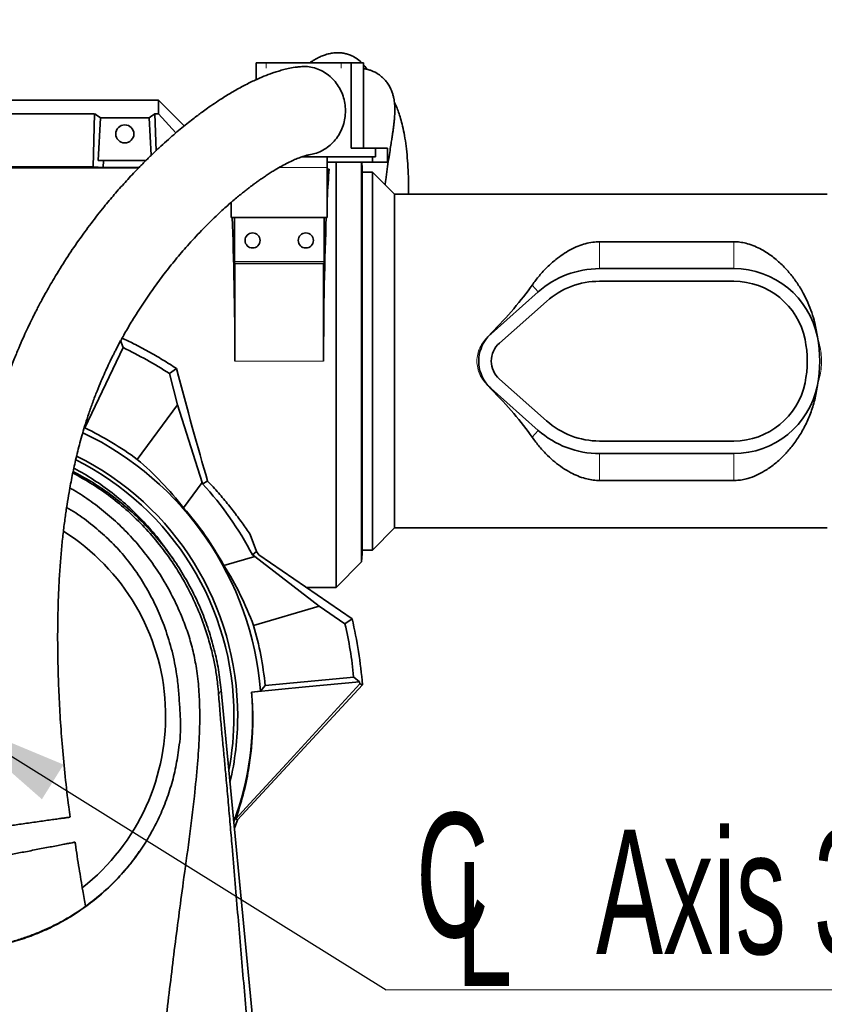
# Model space of a CAD drawing. Header units: millimetres. Extents: x 0 to 11920, y 0 to 8400.
# Tile 23 of 56: x 3130 to 3584, y 6474 to 7029. Entities that reach past the tile are written whole.
import ezdxf

# ---------------------------------------------------------------- set-up
doc = ezdxf.new("R2010")
doc.units = ezdxf.units.MM
doc.header["$LTSCALE"] = 20
doc.styles.add('SLDTEXTSTYLE0', font='TXT', dxfattribs={"width": 0.605})
doc.dimstyles.new('SLDDIMSTYLE0', dxfattribs={"dimtxt": 70, "dimasz": 70, "dimexe": 0, "dimexo": 0.0625, "dimgap": 17.5, "dimtad": 1, "dimdec": 0, "dimrnd": 1e-09, "dimzin": 12, "dimdsep": 46, "dimtxsty": 'SLDTEXTSTYLE0', "dimsah": 1, "dimcen": 0.09, "dimadec": 0, "dimazin": 3, "dimtfac": 1, "dimtofl": 0, "dimtmove": 0, "dimatfit": 3, "dimfxl": 1, "dimfrac": 2, "dimtolj": 1, "dimtzin": 12, "dimarcsym": 0})
doc.dimstyles.new('SLDDIMSTYLE1', dxfattribs={"dimtxt": 70, "dimasz": 70, "dimexe": 0, "dimexo": 0.0625, "dimgap": 17.5, "dimtad": 1, "dimdec": 1, "dimrnd": 1e-09, "dimzin": 12, "dimdsep": 46, "dimtxsty": 'SLDTEXTSTYLE0', "dimsah": 1, "dimcen": 0.09, "dimadec": 0, "dimazin": 3, "dimtfac": 1, "dimtofl": 0, "dimtmove": 0, "dimatfit": 3, "dimfxl": 1, "dimfrac": 2, "dimtolj": 1, "dimtzin": 12, "dimarcsym": 0})
doc.dimstyles.new('SLDDIMSTYLE2', dxfattribs={"dimtxt": 0.18, "dimasz": 70, "dimexe": 0, "dimexo": 0.0625, "dimgap": 0, "dimtad": 0, "dimtih": 1, "dimtoh": 1, "dimdec": 0, "dimrnd": 1e-09, "dimzin": 0, "dimdsep": 46, "dimtxsty": 'Standard', "dimsah": 1, "dimcen": 0.09, "dimadec": 0, "dimazin": 0, "dimtfac": 70, "dimtdec": 0, "dimtofl": 0, "dimtmove": 0, "dimatfit": 3, "dimfxl": 1, "dimfrac": 2, "dimtolj": 1, "dimtzin": 0, "dimarcsym": 0})

# ---------------------------------------------------------------- blocks, each defined once
blk = doc.blocks.new('_D_8')
at = {"color": 7, "linetype": 'Continuous', "lineweight": 0}
for p, q in [((2688.03, 6733.18), (2688.03, 7437.74)), ((4431.91, 6939.48), (4431.91, 7437.74)), ((2688.03, 7407.74), (4431.91, 7407.74))]:
    blk.add_line(p, q, dxfattribs=at)
at = {"color": 7, "linetype": 'Continuous', "lineweight": 18}
for centre, start, end in [((3560.46, 7461.45), 153.4349, 206.5651), ((3559.49, 7461.45), 333.4349, 26.5651)]:
    blk.add_arc(centre, 120.11, start, end, dxfattribs=at)
for points in [[(2688.03, 7407.74), (2758.03, 7397.74), (2758.03, 7417.74)], [(4431.91, 7407.74), (4361.91, 7417.74), (4361.91, 7397.74)]]:
    blk.add_solid(points, dxfattribs=at)
at = {"color": 7, "linetype": 'Continuous', "lineweight": 18, "insert": (3453.03, 7497.97), "char_height": 70, "attachment_point": 1, "style": 'SLDTEXTSTYLE0'}
blk.add_mtext('1744', dxfattribs=at)
blk = doc.blocks.new('_D_9')
at = {"color": 7, "linetype": 'Continuous', "lineweight": 0}
for p, q in [((3089.41, 6640.48), (3089.41, 7157.74)), ((4231.91, 6840.48), (4231.91, 7157.74)), ((3089.41, 7127.74), (4231.91, 7127.74))]:
    blk.add_line(p, q, dxfattribs=at)
at = {"color": 7, "linetype": 'Continuous', "lineweight": 18}
for points in [[(3089.41, 7127.74), (3159.41, 7117.74), (3159.41, 7137.74)], [(4231.91, 7127.74), (4161.91, 7137.74), (4161.91, 7117.74)]]:
    blk.add_solid(points, dxfattribs=at)
at = {"color": 7, "linetype": 'Continuous', "lineweight": 18, "insert": (3513.62, 7217.97), "char_height": 70, "attachment_point": 1, "style": 'SLDTEXTSTYLE0'}
blk.add_mtext('1142,5', dxfattribs=at)
blk = doc.blocks.new('_D_11')
at = {"color": 7, "linetype": 'Continuous', "lineweight": 0}
for p, q in [((2809.31, 6892.98), (2809.31, 7297.74)), ((4431.91, 6939.48), (4431.91, 7297.74)), ((4431.91, 7267.74), (2809.31, 7267.74))]:
    blk.add_line(p, q, dxfattribs=at)
at = {"color": 7, "linetype": 'Continuous', "lineweight": 18}
for points in [[(2809.31, 7267.74), (2879.31, 7257.74), (2879.31, 7277.74)], [(4431.91, 7267.74), (4361.91, 7277.74), (4361.91, 7257.74)]]:
    blk.add_solid(points, dxfattribs=at)
at = {"color": 7, "linetype": 'Continuous', "lineweight": 18, "insert": (3513.67, 7357.97), "char_height": 70, "attachment_point": 1, "style": 'SLDTEXTSTYLE0'}
blk.add_mtext('1623', dxfattribs=at)
blk = doc.blocks.new('SW_SYMBOL_MOD_CL')
at = {"color": 0, "linetype": 'Continuous', "lineweight": 0, "char_height": 15515, "attachment_point": 5, "style": 'SLDTEXTSTYLE0'}
for s, insert in [('C', (8000, 12000)), ('L', (12000, 6000))]:
    blk.add_mtext(s, dxfattribs=dict(at, insert=insert))
blk = doc.blocks.new('SW_NOTE_0_7')
at = {"color": 0, "linetype": 'Continuous', "lineweight": 0}
for p, q in [((0, 0), (331.11, 0)), ((331.11, 0), (0, 0)), ((0, 0), (331.11, 0)), ((331.11, 0), (0, 0)), ((0, 0), (331.11, 0)), ((331.11, 0), (0, 0))]:
    blk.add_line(p, q, dxfattribs=at)
at = {"color": 0, "linetype": 'Continuous', "lineweight": 0, "xscale": 0.004511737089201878, "yscale": 0.004511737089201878, "zscale": 0.004511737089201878}
blk.add_blockref('SW_SYMBOL_MOD_CL', (1.19, 10.12), dxfattribs=at)
at = {"color": 0, "linetype": 'Continuous', "lineweight": 0, "insert": (118.25, 90.24), "char_height": 70, "attachment_point": 1, "style": 'SLDTEXTSTYLE0'}
blk.add_mtext('Axis 3', dxfattribs=at)

msp = doc.modelspace()

# ---------------------------------------------------------------- linework, layer by layer
at = {"color": 7, "linetype": 'Continuous', "lineweight": 35}
for p, q in [((3263.44, 7004.48), (3263.44, 6995.07)), ((3269.08, 7004.48), (3263.44, 7004.48)), ((3311.36, 7004.48), (3269.08, 7004.48)), ((3317, 7004.48), (3311.36, 7004.48)), ((3317, 6956.48), (3317, 7004.48)), ((3317, 7004.48), (3323.84, 7004.48)), ((3323.84, 6956.48), (3323.84, 7004.48)), ((2955.22, 6983.48), (3208.41, 6983.48)), ((3208.41, 6975.77), (3208.41, 6983.48)), ((3222.91, 6968.99), (3208.41, 6983.48)), ((3016.41, 6975.77), (3172.42, 6975.77)), ((3171.52, 6945.93), (3172.42, 6975.77)), ((3175.76, 6973.59), (3174.31, 6949.48)), ((3175.76, 6973.59), (3203.07, 6973.59)), ((3203.07, 6973.59), (3204.34, 6952.48)), ((3207.03, 6955.04), (3206.41, 6975.77)), ((3206.41, 6975.77), (3208.41, 6975.77)), ((3218.23, 6965.1), (3208.41, 6975.77)), ((3330.63, 6956.48), (3317, 6956.48)), ((3330.63, 6956.48), (3337.47, 6956.48)), ((3330.63, 6956.48), (3330.63, 6951.48)), ((3337.47, 6956.48), (3337.47, 6948.48)), ((3303.41, 6951.48), (3288.91, 6951.48)), ((3303.41, 6951.48), (3303.41, 6945.48)), ((3303.41, 6951.48), (3328.91, 6951.48)), ((3328.91, 6951.48), (3328.91, 6948.48)), ((3328.91, 6951.48), (3330.63, 6951.48)), ((3197.17, 6945.3), (2970.91, 6945.3)), ((3171.52, 6945.93), (3017.31, 6945.93)), ((3177.28, 6945.58), (3171.52, 6945.93)), ((3174.31, 6949.48), (3177.4, 6949.48)), ((3177.28, 6945.58), (3177.4, 6949.48)), ((3197.44, 6945.58), (3177.28, 6945.58)), ((3201.43, 6949.48), (3177.4, 6949.48)), ((3303.41, 6948.48), (3328.91, 6948.48)), ((3303.41, 6917.48), (3303.41, 6945.48)), ((3304.56, 6944.62), (3303.41, 6944.62)), ((3304.56, 6944.62), (3303.41, 6943.48)), ((3308.41, 6708.98), (3308.41, 6948.48)), ((3322.86, 6723.43), (3322.86, 6948.48)), ((3323.1, 6944.96), (3322.92, 6948.48)), ((3323.1, 6944.96), (3323.1, 6728)), ((3328.91, 6948.48), (3337.47, 6948.48)), ((3328.91, 6942.98), (3323.1, 6942.98)), ((3341.41, 6930.48), (3328.91, 6942.98)), ((3328.91, 6942.98), (3328.91, 6729.98)), ((3585.07, 6930.48), (3341.41, 6930.48)), ((3341.41, 6742.48), (3341.41, 6930.48)), ((3249.41, 6925.97), (3249.41, 6917.48)), ((3249.41, 6917.48), (3303.41, 6917.48)), ((3251.13, 6892.68), (3251.13, 6917.48)), ((3301.7, 6917.48), (3301.7, 6892.68)), ((3532.51, 6903.72), (3456.91, 6903.72)), ((3251.41, 6891.48), (3251.19, 6891.48)), ((3251.41, 6891.48), (3251.41, 6836.48)), ((3301.41, 6891.48), (3251.41, 6891.48)), ((3301.41, 6836.48), (3301.41, 6891.48)), ((3301.64, 6891.48), (3301.41, 6891.48)), ((3532.51, 6888.58), (3456.91, 6888.58)), ((3532.51, 6881.48), (3456.91, 6881.48)), ((3422.36, 6875.48), (3395.75, 6851.9)), ((3427.07, 6870.16), (3400.46, 6846.58)), ((3185.27, 6844.56), (3186.97, 6848.16)), ((3188.43, 6844.07), (3186.97, 6848.16)), ((3579.64, 6850.1), (3579.63, 6850.15)), ((3188.43, 6844.07), (3166.87, 6798.86)), ((3218.61, 6832.29), (3214.61, 6829.42)), ((3214.61, 6829.42), (3219.16, 6811.82)), ((3394.01, 6822.81), (3395.65, 6820.94)), ((3400.46, 6826.38), (3427.07, 6802.8)), ((3579.63, 6822.81), (3579.64, 6822.86)), ((3395.75, 6821.06), (3422.36, 6797.48)), ((3219.16, 6811.82), (3196.43, 6781.1)), ((3219.16, 6811.82), (3233.02, 6768.17)), ((3166.87, 6798.86), (3166.49, 6798.73)), ((3456.91, 6791.48), (3532.51, 6791.48)), ((3456.91, 6784.38), (3532.51, 6784.38)), ((3222.45, 6753.87), (3233.02, 6768.17)), ((3233.21, 6767.43), (3233.02, 6768.17)), ((3236.03, 6768.95), (3233.21, 6767.43)), ((3456.91, 6769.24), (3532.51, 6769.24)), ((3328.91, 6729.98), (3341.41, 6742.48)), ((3341.41, 6742.48), (3585.07, 6742.48)), ((3263.63, 6729.33), (3260.02, 6738.86)), ((3216.32, 6725.46), (3213.73, 6729.15)), ((3263.63, 6729.33), (3261.38, 6727.33)), ((3263.63, 6729.33), (3264.89, 6727.4)), ((3323.1, 6729.98), (3328.91, 6729.98)), ((3262.61, 6726.49), (3245.22, 6721.34)), ((3262.61, 6726.49), (3261.38, 6727.33)), ((3262.61, 6726.49), (3298.89, 6698.53)), ((3264.89, 6727.4), (3317.46, 6691.27)), ((3308.41, 6708.98), (3322.86, 6723.43)), ((3322.86, 6723.43), (3323.1, 6728)), ((3291.69, 6708.98), (3308.41, 6708.98)), ((3261.91, 6687.58), (3298.89, 6698.53)), ((3298.89, 6698.53), (3313.45, 6688.52)), ((3317.46, 6691.27), (3313.45, 6688.52)), ((3246.09, 6684.38), (3245.81, 6684.08)), ((3268.5, 6653.72), (3318.36, 6658.52)), ((3318.36, 6658.52), (3321.69, 6655.76)), ((3243.71, 6651.2), (3282.62, 6243.48)), ((3252.89, 6577.99), (3323.28, 6654.14)), ((3265.86, 6650.55), (3268.5, 6653.72)), ((3321.69, 6655.76), (3321.79, 6654.66)), ((3321.79, 6654.66), (3323.28, 6654.14)), ((3260.88, 6650.07), (3265.86, 6650.55)), ((3219.51, 6615.93), (3220.12, 6620.25)), ((3252.71, 6577.48), (3251.15, 6573.32)), ((3252.89, 6577.99), (3252.71, 6577.48)), ((3252.71, 6577.48), (3252.71, 6577.48))]:
    msp.add_line(p, q, dxfattribs=at)
at = {"color": 8, "linetype": 'Continuous', "lineweight": 18}
for p, q in [((3269.08, 7004.48), (3269.08, 7001.48)), ((3311.36, 7001.48), (3311.36, 7004.48)), ((3303.41, 6945.48), (3276.29, 6945.48)), ((3456.91, 6903.72), (3456.91, 6888.58)), ((3532.51, 6903.72), (3532.51, 6888.58)), ((3251.13, 6892.68), (3301.7, 6892.68)), ((3418.93, 6879.35), (3422.36, 6875.48)), ((3395.65, 6852.02), (3395.75, 6851.9)), ((3579.64, 6850.1), (3579.64, 6850.1)), ((3251.41, 6836.48), (3301.41, 6836.48)), ((3579.64, 6822.86), (3579.64, 6822.86)), ((3395.65, 6820.94), (3395.75, 6821.06)), ((3418.93, 6793.61), (3422.36, 6797.48)), ((3456.91, 6769.24), (3456.91, 6784.38)), ((3532.51, 6769.24), (3532.51, 6784.38)), ((3242.28, 6648.56), (3243.71, 6651.2))]:
    msp.add_line(p, q, dxfattribs=at)
at = {"color": 7, "linetype": 'Continuous', "lineweight": 35, "flags": 128}
for points in [[(3321.79, 6654.66), (3301.16, 6632.18), (3280.52, 6609.7), (3259.89, 6587.22), (3251.94, 6578.56)], [(3260.88, 6650.07), (3276.08, 6651.49), (3291.29, 6652.91), (3321.69, 6655.76)], [(3251.94, 6578.56), (3252.18, 6578.42), (3252.89, 6577.99)]]:
    msp.add_lwpolyline(points, dxfattribs=at)
at = {"color": 7, "linetype": 'Continuous', "lineweight": 35}
for centre, radius in [((3189.41, 6964.48), 5.1), ((3261.41, 6904.48), 4.25), ((3291.41, 6904.48), 4.25)]:
    msp.add_circle(centre, radius, dxfattribs=at)
for centre, radius, start, end in [((3456.91, 6836.48), 52.1, 90, 131.5412), ((3532.51, 6840.48), 48.1, 11.6036, 90), ((3456.91, 6836.48), 45, 90, 131.5412), ((3532.51, 6840.48), 41, 11.537, 90), ((3409.41, 6836.48), 20.6, 131.5412, 138.4078), ((3409.41, 6836.48), 20.6, 138.4078, 221.5922), ((3409.41, 6836.48), 13.5, 131.5412, 228.4588), ((3512.91, 6836.48), 61, 348.463, 11.537), ((3532.51, 6840.48), 48.1, 11.537, 11.6036), ((3512.91, 6836.48), 68.1, 348.463, 11.537), ((3089.41, 6636.48), 230, 57.0213, 64.5), ((3409.41, 6836.48), 20.6, 221.5922, 228.4588), ((3532.51, 6832.48), 41, 270, 348.463), ((3532.51, 6832.48), 48.1, 270, 348.3964), ((3532.51, 6832.48), 48.1, 348.3964, 348.463), ((3456.91, 6836.48), 45, 228.4588, 270), ((3089.41, 6636.48), 177, 4.5584, 64.4534), ((3089.41, 6636.48), 179.91, 53.5, 64.5), ((3456.91, 6836.48), 52.1, 228.4588, 270), ((3089.41, 6636.48), 161.5, 0, 63.3927), ((3089.41, 6636.48), 163.59, 0, 63.5682), ((3089.41, 6636.48), 194.49, 27.8478, 42.3229), ((3089.41, 6636.48), 177.42, 28.5738, 41.4262), ((3089.41, 6636.48), 123, 308.192, 57.8762), ((3089.41, 6636.48), 234.53, 4.3176, 13.5098), ((3089.41, 6636.48), 179.91, 5.5, 16.5), ((3089.41, 6636.48), 230, 5.5, 13.0782), ((3089.41, 6636.48), 172, 339.7617, 4.531), ((3089.41, 6636.48), 161.5, 349.1395, 0), ((3089.41, 6636.48), 163.59, 346.7985, 0)]:
    msp.add_arc(centre, radius, start, end, dxfattribs=at)
for centre, major_axis, ratio, start_param, end_param in [((3136.87, 6836.48), (13.29, 146.8), 0.574205, 5.966268, 6.009786), ((3241.96, 6836.48), (-13.29, 146.8), 0.574205, 0.2734, 0.316917), ((3308.1, 6836.48), (0, 127.5), 0.052408, 0.558264, 0.776361), ((3244.73, 6836.48), (0, 127.5), 0.052408, 4.712389, 5.400778), ((3308.1, 6836.48), (0, 127.5), 0.052408, 0.882407, 1.570796), ((3251.19, 6892.68), (0, 1.2), 0.052408, 1.570796, 3.141593), ((3301.64, 6892.68), (0, 1.2), 0.052408, 3.141593, 4.712389), ((3300.62, 6836.48), (129.39, 85.14), 0.307843, 5.316057, 5.623582), ((3224.42, 6836.48), (-33.06, 127.49), 0.05073, 1.590519, 2.1158), ((3300.62, 6836.48), (129.39, -85.14), 0.307843, 0.659604, 0.967129), ((3079.67, 6643.69), (145.27, -107.5), 0.997748, 1.294881, 1.503667), ((3092.86, 6624.86), (-51.33, 173.28), 0.997748, 4.779518, 4.988305)]:
    msp.add_ellipse(centre, major_axis=major_axis, ratio=ratio, start_param=start_param, end_param=end_param, dxfattribs=at)
for points, knots in [([(3322.92, 7004.48), (3322.79, 7004.62), (3321.91, 7005.62), (3319.84, 7007.14), (3317, 7008.71), (3314.38, 7009.59), (3312.22, 7010.06), (3309.94, 7010.27), (3307.7, 7010.21), (3305.2, 7009.87), (3302.64, 7009.2), (3300.21, 7008.29), (3298.12, 7007.3), (3296.34, 7006.3), (3294.85, 7005.39), (3293.94, 7004.74), (3293.57, 7004.48)], [0, 0, 0, 0, 0.016951, 0.122609, 0.232455, 0.298565, 0.366295, 0.435915, 0.512048, 0.596527, 0.686618, 0.767953, 0.837072, 0.896891, 0.958242, 1, 1, 1, 1]), ([(3287.77, 7002.28), (3286.95, 7002.2), (3284.85, 7001.97), (3281.65, 7001.34), (3278.35, 7000.55), (3275.46, 6999.72), (3271.93, 6998.57), (3267.73, 6996.99), (3262.43, 6994.68), (3256.6, 6991.79), (3250.42, 6988.35), (3244.81, 6984.91), (3240.05, 6981.79), (3236.28, 6979.18), (3233.14, 6976.92), (3230.38, 6974.87), (3227.55, 6972.71), (3224.26, 6970.11), (3220.66, 6967.17), (3216.83, 6963.92), (3212.82, 6960.41), (3208.59, 6956.54), (3204.27, 6952.44), (3200.03, 6948.25), (3195.12, 6943.22), (3189.6, 6937.3), (3183.55, 6930.44), (3177.17, 6922.81), (3170.44, 6914.23), (3163.31, 6904.46), (3156.32, 6894.13), (3150.9, 6885.42), (3147.02, 6878.79), (3144.73, 6874.73), (3142.73, 6871.08), (3141.07, 6867.96), (3139.74, 6865.39), (3138.59, 6863.15), (3137.4, 6860.77), (3135.94, 6857.78), (3134.12, 6853.94), (3131.97, 6849.23), (3129.53, 6843.61), (3126.77, 6836.85), (3123.93, 6829.34), (3121.23, 6821.56), (3118.9, 6814.24), (3116.92, 6807.45), (3115.23, 6801.21), (3113.83, 6795.63), (3112.67, 6790.7), (3111.69, 6786.26), (3110.78, 6781.93), (3109.88, 6777.4), (3108.85, 6771.8), (3107.7, 6765.01), (3106.48, 6756.89), (3105.34, 6748.1), (3104.29, 6738.63), (3103.37, 6728.42), (3102.6, 6717.38), (3102.01, 6705.44), (3101.65, 6692.56), (3101.57, 6678.78), (3101.8, 6664.15), (3102.38, 6648.71), (3103.3, 6632.51), (3104.57, 6615.57), (3106.21, 6597.94), (3107.73, 6583.54), (3108.8, 6575.03), (3109.11, 6572.6)], [0, 0, 0, 0, 0.007112, 0.018275, 0.027849, 0.036272, 0.044533, 0.060326, 0.07628, 0.096607, 0.11815, 0.138786, 0.153589, 0.166915, 0.17766, 0.186105, 0.195645, 0.207131, 0.22059, 0.233301, 0.247402, 0.262715, 0.278006, 0.293029, 0.307765, 0.330307, 0.352054, 0.372968, 0.399667, 0.426032, 0.452549, 0.479129, 0.489196, 0.498639, 0.506754, 0.513565, 0.519093, 0.523356, 0.527923, 0.534164, 0.542053, 0.551555, 0.56263, 0.575226, 0.590368, 0.604392, 0.617183, 0.628797, 0.639283, 0.648679, 0.656566, 0.66353, 0.670332, 0.677596, 0.68532, 0.697087, 0.709795, 0.723458, 0.738093, 0.753723, 0.770617, 0.788954, 0.808744, 0.829997, 0.852713, 0.876904, 0.902582, 0.929727, 0.958268, 0.988081, 1, 1, 1, 1]), ([(3293.3, 6952.77), (3294.36, 6952.94), (3296.71, 6953.32), (3300.2, 6954.74), (3303.63, 6956.82), (3306.71, 6959.52), (3309.3, 6962.7), (3311.37, 6966.33), (3312.82, 6970.24), (3313.64, 6974.4), (3313.8, 6978.6), (3313.28, 6982.82), (3312.11, 6986.84), (3310.31, 6990.64), (3307.95, 6994.03), (3305.07, 6996.98), (3301.79, 6999.34), (3298.15, 7001.12), (3294.33, 7002.17), (3290.81, 7002.59), (3288.64, 7002.34), (3287.77, 7002.24)], [0, 0, 0, 0, 0.044061, 0.097444, 0.152374, 0.205719, 0.260608, 0.313934, 0.368805, 0.42215, 0.477043, 0.530436, 0.585382, 0.638826, 0.693824, 0.747292, 0.802311, 0.855759, 0.910756, 0.964155, 1, 1, 1, 1]), ([(3325.86, 7000.9), (3325.61, 7001.31), (3325.04, 7002.23), (3324.28, 7003.02), (3323.84, 7003.46)], [0, 0, 0, 0, 0.433168, 1, 1, 1, 1]), ([(3336.1, 6935.8), (3336.2, 6936.74), (3336.53, 6939.69), (3337.22, 6944.63), (3338.04, 6950.21), (3338.81, 6955.04), (3339.42, 6958.89), (3339.85, 6961.71), (3340.18, 6963.87), (3340.46, 6965.75), (3340.74, 6967.69), (3341.01, 6969.79), (3341.27, 6972.16), (3341.48, 6974.79), (3341.57, 6977.3), (3341.55, 6979.49), (3341.44, 6981.27), (3341.25, 6982.93), (3340.96, 6984.65), (3340.52, 6986.51), (3339.81, 6988.65), (3338.82, 6990.84), (3337.58, 6992.92), (3335.75, 6995.24), (3333.46, 6997.36), (3331.19, 6998.86), (3329.09, 6999.88), (3327.54, 7000.45), (3326.31, 7000.81), (3325.28, 7001.05), (3324.46, 7001.21), (3323.99, 7001.27), (3323.84, 7001.29)], [0, 0, 0, 0, 0.026186, 0.082621, 0.140535, 0.19052, 0.23369, 0.270742, 0.294832, 0.319988, 0.346638, 0.374951, 0.407374, 0.445505, 0.488834, 0.524742, 0.554577, 0.578935, 0.604987, 0.634123, 0.666484, 0.711117, 0.75212, 0.790073, 0.8308, 0.877527, 0.908192, 0.93282, 0.951384, 0.96982, 0.990371, 1, 1, 1, 1]), ([(3349.24, 6930.48), (3349.25, 6932.47), (3349.28, 6937.1), (3349.05, 6944), (3348.61, 6951.09), (3347.93, 6957.63), (3347.05, 6963.56), (3346.01, 6968.72), (3344.87, 6973.04), (3343.71, 6976.62), (3342.59, 6979.47), (3341.8, 6981.3), (3341.39, 6982.11), (3341.31, 6982.25)], [0, 0, 0, 0, 0.092945, 0.215548, 0.334375, 0.450007, 0.562917, 0.670412, 0.766986, 0.852899, 0.930218, 0.987872, 1, 1, 1, 1]), ([(3158.55, 6579.57), (3158.29, 6581.48), (3157.28, 6589.02), (3155.81, 6602.18), (3154.22, 6618.74), (3153.03, 6634.64), (3152.21, 6649.78), (3151.73, 6664.09), (3151.54, 6677.53), (3151.6, 6690.07), (3151.9, 6701.75), (3152.38, 6712.55), (3153.04, 6722.52), (3153.83, 6731.72), (3154.74, 6740.25), (3155.74, 6748.17), (3156.81, 6755.5), (3157.86, 6761.85), (3158.85, 6767.28), (3159.76, 6771.9), (3160.69, 6776.34), (3161.73, 6780.94), (3162.87, 6785.68), (3164.16, 6790.65), (3165.58, 6795.77), (3167.24, 6801.29), (3169.15, 6807.19), (3171.34, 6813.4), (3173.68, 6819.51), (3176.01, 6825.13), (3178.12, 6829.94), (3179.95, 6833.91), (3181.46, 6837.06), (3182.65, 6839.46), (3183.66, 6841.47), (3184.72, 6843.53), (3186.01, 6845.98), (3187.57, 6848.87), (3189.39, 6852.15), (3191.42, 6855.67), (3194.79, 6861.33), (3199.48, 6868.73), (3205.52, 6877.51), (3211.69, 6885.83), (3218.09, 6893.86), (3225.08, 6902.02), (3232.71, 6910.26), (3239.19, 6916.68), (3244.12, 6921.28), (3247.28, 6924.13), (3250.22, 6926.69), (3252.86, 6928.9), (3255.19, 6930.81), (3257.23, 6932.43), (3259.02, 6933.83), (3260.59, 6935.02), (3262.1, 6936.15), (3263.7, 6937.31), (3265.53, 6938.62), (3267.55, 6940.02), (3269.72, 6941.47), (3271.95, 6942.9), (3274.69, 6944.58), (3277.84, 6946.41), (3281.26, 6948.21), (3284.37, 6949.69), (3286.77, 6950.69), (3288.53, 6951.36), (3289.79, 6951.79), (3291.03, 6952.17), (3292.18, 6952.48), (3292.92, 6952.65), (3293.22, 6952.69), (3293.31, 6952.7)], [0, 0, 0, 0, 0.010342, 0.040872, 0.070048, 0.097762, 0.123933, 0.148505, 0.171445, 0.192759, 0.212492, 0.2307, 0.247442, 0.262854, 0.277265, 0.290733, 0.303285, 0.314942, 0.323635, 0.33177, 0.339354, 0.347339, 0.356627, 0.365383, 0.37509, 0.385783, 0.397514, 0.410357, 0.424082, 0.436666, 0.44766, 0.456973, 0.464578, 0.470327, 0.474524, 0.479529, 0.485806, 0.493239, 0.501959, 0.511783, 0.521753, 0.548911, 0.576097, 0.60318, 0.631038, 0.660564, 0.694852, 0.730849, 0.745403, 0.759548, 0.772492, 0.784235, 0.794429, 0.803523, 0.81153, 0.818463, 0.824671, 0.832063, 0.840367, 0.849929, 0.860237, 0.870917, 0.881945, 0.900107, 0.917927, 0.934784, 0.950741, 0.959046, 0.967363, 0.975664, 0.984666, 0.995555, 1, 1, 1, 1]), ([(3456.91, 6903.72), (3455.63, 6903.67), (3452.88, 6903.56), (3448.81, 6902.68), (3444.55, 6901.24), (3440.32, 6899.23), (3436.17, 6896.69), (3431.84, 6893.48), (3427.38, 6889.52), (3422.89, 6884.72), (3420.25, 6881.14), (3418.93, 6879.35)], [0, 0, 0, 0, 0.076403, 0.163619, 0.251028, 0.356482, 0.462347, 0.568087, 0.711953, 0.856114, 1, 1, 1, 1]), ([(3579.63, 6850.15), (3579.21, 6852.79), (3578.48, 6857.48), (3576.56, 6863.9), (3574.37, 6869.52), (3571.6, 6875.12), (3568.24, 6880.61), (3564.24, 6885.91), (3559.63, 6890.9), (3554.38, 6895.49), (3549.16, 6898.93), (3544.4, 6901.27), (3540.6, 6902.62), (3536.89, 6903.44), (3534.26, 6903.7), (3532.8, 6903.72), (3532.51, 6903.72)], [0, 0, 0, 0, 0.09878, 0.17568, 0.252788, 0.32974, 0.418516, 0.507507, 0.596311, 0.694237, 0.792035, 0.847894, 0.903655, 0.946538, 0.989364, 1, 1, 1, 1]), ([(3395.65, 6852.02), (3395.55, 6851.93), (3394.98, 6851.34), (3394.45, 6850.69), (3394.01, 6850.15)], [0, 0, 0, 0, 0.157956, 1, 1, 1, 1]), ([(3218.61, 6832.29), (3216, 6833.97), (3210.77, 6837.33), (3202.66, 6841.99), (3195.04, 6846.05), (3190.04, 6848.39), (3187.87, 6849.4)], [0, 0, 0, 0, 0.264537, 0.5295769, 0.7960559, 1, 1, 1, 1]), ([(3532.51, 6769.24), (3532.97, 6769.25), (3534.55, 6769.27), (3537.22, 6769.59), (3541.12, 6770.48), (3545.42, 6772.1), (3550.41, 6774.79), (3555.41, 6778.31), (3560.32, 6782.73), (3564.87, 6787.8), (3569.05, 6793.52), (3572.76, 6799.92), (3575.87, 6806.96), (3578.32, 6814.59), (3579.19, 6820.07), (3579.63, 6822.81)], [0, 0, 0, 0, 0.016904, 0.057653, 0.098451, 0.166231, 0.234193, 0.323759, 0.413648, 0.503358, 0.600349, 0.697591, 0.794489, 0.897268, 1, 1, 1, 1]), ([(3418.93, 6793.61), (3420.28, 6791.78), (3422.98, 6788.13), (3427.3, 6783.56), (3431.63, 6779.65), (3435.96, 6776.39), (3440.31, 6773.75), (3444.61, 6771.71), (3448.56, 6770.34), (3452.45, 6769.51), (3455.18, 6769.25), (3456.67, 6769.24), (3456.91, 6769.24)], [0, 0, 0, 0, 0.147014, 0.294034, 0.413183, 0.53248, 0.651445, 0.744307, 0.837018, 0.911288, 0.985457, 1, 1, 1, 1]), ([(3160.11, 6773.51), (3163.79, 6771.46), (3171.15, 6767.37), (3181.53, 6760.09), (3191.36, 6752), (3200.57, 6743), (3208.31, 6734.05), (3214.73, 6725.45), (3220.02, 6717.38), (3224.82, 6708.96), (3229.62, 6699.18), (3233.66, 6689.16), (3236.92, 6678.97), (3239.11, 6670.39), (3240.68, 6662.32), (3241.72, 6655.2), (3242.11, 6650.65), (3242.28, 6648.56)], [0, 0, 0, 0, 0.080715, 0.161417, 0.242669, 0.324783, 0.408061, 0.469403, 0.530744, 0.593028, 0.655311, 0.739634, 0.800112, 0.860588, 0.909616, 0.958618, 1, 1, 1, 1]), ([(3160.27, 6774.31), (3163.68, 6772.47), (3170.66, 6768.7), (3180.61, 6761.99), (3190.18, 6754.46), (3199.13, 6746.19), (3207.4, 6737.24), (3214.93, 6727.67), (3221.7, 6717.54), (3227.66, 6706.92), (3232.68, 6696.05), (3236.76, 6685.03), (3239.95, 6673.94), (3242.36, 6662.66), (3243.26, 6655.02), (3243.71, 6651.2)], [0, 0, 0, 0, 0.074705, 0.15307, 0.231459, 0.309872, 0.38831, 0.466775, 0.545266, 0.623778, 0.70231, 0.776714, 0.851132, 0.925563, 1, 1, 1, 1]), ([(3160.66, 6776.13), (3161.22, 6775.86), (3165.57, 6773.72), (3173.28, 6768.8), (3183.69, 6761.33), (3193.41, 6752.92), (3202.33, 6743.73), (3209.07, 6735.78), (3212.54, 6730.67), (3213.62, 6729.08)], [0, 0, 0, 0, 0.026197, 0.203298, 0.382268, 0.563801, 0.740933, 0.919307, 1, 1, 1, 1]), ([(3236.03, 6768.95), (3238.11, 6766.71), (3242.27, 6762.2), (3247.93, 6755.39), (3253.16, 6748.65), (3257.13, 6743.12), (3259.29, 6739.95), (3260.02, 6738.86)], [0, 0, 0, 0, 0.21716, 0.435717, 0.658855, 0.883677, 1, 1, 1, 1]), ([(3158.44, 6765), (3159.19, 6764.6), (3163.37, 6762.35), (3170.54, 6757.44), (3179.86, 6750.27), (3188.59, 6742.26), (3196.73, 6733.5), (3204.23, 6723.93), (3211.01, 6713.66), (3216.98, 6702.84), (3221.71, 6692.4), (3225.37, 6682.44), (3228, 6673.02), (3230, 6662.75), (3231.23, 6651.7), (3231.76, 6638.83), (3231.48, 6624.79), (3230.37, 6608.61), (3228.47, 6589.37), (3225.71, 6567.1), (3221.66, 6538.15), (3217.22, 6504.48), (3214.2, 6478.88), (3212.69, 6466.08)], [0, 0, 0, 0, 0.007664, 0.043087, 0.07897, 0.114854, 0.151203, 0.18843, 0.226269, 0.264166, 0.302006, 0.331709, 0.361881, 0.392055, 0.428078, 0.464114, 0.510641, 0.557183, 0.613181, 0.68819, 0.763218, 0.881602, 1, 1, 1, 1]), ([(3188, 6728.07), (3185.39, 6730.87), (3180.16, 6736.48), (3171.32, 6744.07), (3163.49, 6749.99), (3158.34, 6753.01), (3156.62, 6754.02)], [0, 0, 0, 0, 0.281979, 0.563947, 0.854274, 1, 1, 1, 1]), ([(3220.71, 6635.05), (3220.54, 6637.99), (3220.2, 6643.87), (3219.58, 6652.69), (3218.3, 6663.01), (3215.78, 6674.71), (3211.9, 6686.99), (3207.17, 6698.28), (3201.75, 6708.66), (3195.45, 6718.7), (3190.48, 6724.94), (3188, 6728.07)], [0, 0, 0, 0, 0.0879458, 0.1758827, 0.2637263, 0.3981101, 0.5324929, 0.6477392, 0.7629836, 0.8814936, 1, 1, 1, 1]), ([(3242.28, 6648.56), (3242.41, 6646.85), (3242.67, 6643.39), (3243.22, 6636.73), (3243.94, 6628.65), (3244.82, 6619.25), (3245.71, 6609.87), (3246.69, 6599.44), (3247.71, 6587.97), (3248.78, 6575.52), (3250.53, 6554.8), (3252.98, 6525.82), (3256.18, 6488.49), (3259.43, 6451.11), (3262.72, 6413.7), (3266.08, 6376.29), (3269.49, 6338.88), (3272.96, 6301.48), (3276.47, 6264.13), (3280, 6226.86), (3284.71, 6177.21), (3292.91, 6090.25), (3301.62, 5997.83), (3309.66, 5912.31), (3313.73, 5869.39), (3316.77, 5837.17), (3318.77, 5815.64), (3320.76, 5794.12), (3322.77, 5772.61), (3324.14, 5758.33), (3324.82, 5751.19)], [0, 0, 0, 0, 0.0058971, 0.0118553, 0.0222998, 0.0327725, 0.0432714, 0.0537518, 0.0676067, 0.081474, 0.0953416, 0.1368959, 0.1784478, 0.2200498, 0.2616509, 0.3032167, 0.3447822, 0.3864448, 0.4281097, 0.4696598, 0.5112101, 0.5943092, 0.7605074, 0.8203772, 0.8802458, 0.9041952, 0.9281533, 0.9521119, 0.9760595, 1, 1, 1, 1]), ([(3251.94, 6578.56), (3253.4, 6583.09), (3256.34, 6592.18), (3259.03, 6605.09), (3260.7, 6617.03), (3261.49, 6627.97), (3261.64, 6639.01), (3261.13, 6646.38), (3260.88, 6650.07)], [0, 0, 0, 0, 0.196092, 0.393548, 0.543629, 0.694312, 0.846843, 1, 1, 1, 1]), ([(3220.12, 6620.25), (3220.4, 6622.7), (3220.97, 6627.62), (3220.8, 6632.56), (3220.71, 6635.05)], [0, 0, 0, 0, 0.497589, 1, 1, 1, 1]), ([(3115.88, 6506.84), (3119.35, 6507.6), (3126.31, 6509.12), (3136.46, 6512.5), (3146.32, 6516.61), (3155.79, 6521.53), (3164.79, 6527.21), (3173.3, 6533.61), (3181.24, 6540.66), (3188.59, 6548.34), (3195.28, 6556.61), (3201.29, 6565.43), (3206.54, 6574.68), (3211.07, 6584.41), (3214.78, 6594.6), (3217.72, 6605.15), (3218.91, 6612.34), (3219.51, 6615.93)], [0, 0, 0, 0, 0.065765, 0.131767, 0.19777, 0.263537, 0.329272, 0.395239, 0.46121, 0.526953, 0.593372, 0.660018, 0.72667, 0.793098, 0.862024, 0.931071, 1, 1, 1, 1]), ([(3109.16, 6572.6), (3109.16, 6572.6), (3109.15, 6572.6), (3109.99, 6572.72), (3111.47, 6572.93), (3113.59, 6573.23), (3116.17, 6573.59), (3119.22, 6574.02), (3122.57, 6574.5), (3126.24, 6575.01), (3130.08, 6575.56), (3134.09, 6576.12), (3138.13, 6576.69), (3142.15, 6577.26), (3146.01, 6577.81), (3149.59, 6578.31), (3152.73, 6578.76), (3155.31, 6579.12), (3157.17, 6579.38), (3158.32, 6579.54), (3158.43, 6579.56), (3158.48, 6579.57)], [0, 0, 0, 0, 0.039553, 0.09426, 0.15042, 0.202412, 0.255747, 0.305484, 0.356522, 0.405216, 0.455253, 0.504572, 0.555361, 0.60697, 0.660238, 0.714999, 0.77158, 0.828794, 0.887847, 0.945445, 1, 1, 1, 1]), ([(3161.28, 6565.48), (3161.29, 6565.48), (3161.31, 6565.49), (3160.5, 6565.33), (3158.88, 6565.02), (3156.53, 6564.57), (3153.54, 6563.99), (3150.14, 6563.33), (3146.36, 6562.6), (3142.47, 6561.86), (3138.46, 6561.08), (3134.53, 6560.32), (3130.66, 6559.58), (3126.99, 6558.87), (3123.54, 6558.2), (3120.27, 6557.58), (3118.47, 6557.23), (3117.52, 6557.05)], [0, 0, 0, 0, 0.038506, 0.115957, 0.190537, 0.267503, 0.338299, 0.411448, 0.477491, 0.545659, 0.608395, 0.673, 0.734997, 0.798704, 0.862427, 0.92782, 1, 1, 1, 1]), ([(3167.19, 6529.45), (3166.7, 6532.35), (3165.48, 6539.4), (3163.59, 6551.05), (3162.15, 6560.15), (3161.43, 6565.14), (3161.38, 6565.49)], [0, 0, 0, 0, 0.243488, 0.591198, 0.970674, 1, 1, 1, 1]), ([(3197.56, 6560.22), (3196.66, 6558.88), (3193.65, 6554.44), (3187.68, 6547.44), (3179.86, 6539.47), (3171.44, 6532.31), (3162.56, 6525.93), (3153.04, 6520.25), (3144.25, 6515.98), (3136.42, 6512.84), (3129.74, 6510.57), (3122.92, 6508.63), (3118.29, 6507.66), (3115.96, 6507.17)], [0, 0, 0, 0, 0.048825, 0.162681, 0.277427, 0.385473, 0.495128, 0.605607, 0.717783, 0.787787, 0.858228, 0.92889, 1, 1, 1, 1])]:
    msp.add_open_spline(points, degree=3, knots=knots, dxfattribs=at)
at = {"color": 8, "linetype": 'Continuous', "lineweight": 18}
for points, knots in [([(3394.01, 6822.81), (3393.11, 6823.71), (3391.32, 6825.53), (3389.37, 6828.88), (3388.1, 6832.57), (3387.67, 6836.49), (3388.11, 6840.41), (3389.38, 6844.1), (3391.33, 6847.45), (3393.12, 6849.26), (3394.01, 6850.15)], [0, 0, 0, 0, 0.1236297, 0.2478052, 0.3740372, 0.5002136, 0.6271107, 0.7526186, 0.8773006, 1, 1, 1, 1]), ([(3394.01, 6850.15), (3393.6, 6849.68), (3392.8, 6848.72), (3391.76, 6847.15), (3390.86, 6845.5), (3390.23, 6844.04), (3389.78, 6842.75), (3389.43, 6841.56), (3389.15, 6840.27), (3388.95, 6838.96), (3388.84, 6837.73), (3388.81, 6836.83), (3388.82, 6835.8), (3388.87, 6834.68), (3389.05, 6833.25), (3389.31, 6831.92), (3389.65, 6830.6), (3390.36, 6828.51), (3391.65, 6825.76), (3393.22, 6823.79), (3394.01, 6822.81)], [0, 0, 0, 0, 0.06282, 0.125641, 0.188464, 0.251289, 0.284188, 0.325598, 0.375519, 0.416983, 0.458446, 0.49991, 0.507352, 0.561763, 0.611559, 0.651743, 0.697828, 0.748529, 0.873317, 1, 1, 1, 1]), ([(3579.64, 6850.1), (3580.09, 6848.6), (3580.99, 6845.62), (3581.81, 6841.04), (3582.12, 6836.44), (3581.8, 6831.86), (3580.98, 6827.31), (3580.09, 6824.36), (3579.64, 6822.86)], [0, 0, 0, 0, 0.170526, 0.336944, 0.501825, 0.66525, 0.830306, 1, 1, 1, 1]), ([(3579.64, 6822.86), (3579.71, 6823.22), (3579.86, 6823.96), (3580.06, 6825.09), (3580.24, 6826.21), (3580.41, 6827.33), (3580.55, 6828.46), (3580.68, 6829.65), (3580.82, 6831.18), (3580.94, 6832.94), (3581, 6834.8), (3581.04, 6837.55), (3580.91, 6841.12), (3580.46, 6845.69), (3579.91, 6848.62), (3579.64, 6850.1)], [0, 0, 0, 0, 0.040187, 0.082252, 0.126197, 0.164251, 0.205829, 0.250931, 0.294739, 0.374696, 0.443637, 0.498226, 0.674893, 0.834953, 1, 1, 1, 1])]:
    msp.add_open_spline(points, degree=3, knots=knots, dxfattribs=at)

# ---------------------------------------------------------------- block references
at = {"color": 7, "linetype": 'Continuous', "lineweight": 0}
msp.add_blockref('SW_NOTE_0_7', (3336.67, 6482.22), dxfattribs=at)

# ---------------------------------------------------------------- dimensions: what is measured, and where the dimension line sits
at = {"color": 7, "linetype": 'Continuous', "lineweight": 18}
dim = msp.add_linear_dim(base=(4431.91, 7407.74), p1=(2688.03, 6729.18), p2=(4431.91, 6935.48), text='(<>)', dimstyle='SLDDIMSTYLE0', dxfattribs=at)
dim.commit()
dim.dimension.update_dxf_attribs({"geometry": '_D_8', "text_midpoint": (3559.97, 7407.74), "dimtype": 160})
for base, p1, p2, dimstyle, picture, middle in [((2809.31, 7267.74), (4431.91, 6935.48), (2809.31, 6888.98), 'SLDDIMSTYLE0', '_D_11', (3620.61, 7267.74)), ((4231.91, 7127.74), (3089.41, 6636.48), (4231.91, 6836.48), 'SLDDIMSTYLE1', '_D_9', (3660.66, 7127.74))]:
    dim = msp.add_linear_dim(base=base, p1=p1, p2=p2, dimstyle=dimstyle, dxfattribs=at)
    dim.commit()
    dim.dimension.update_dxf_attribs({"geometry": picture, "text_midpoint": middle, "dimtype": 160})

# ---------------------------------------------------------------- leaders
at = {"color": 7, "linetype": 'Continuous', "lineweight": 0}
msp.add_leader([(3089.41, 6636.48), (3336.67, 6482.22)], dimstyle='SLDDIMSTYLE2', dxfattribs=at)

doc.saveas('drawing.dxf')
